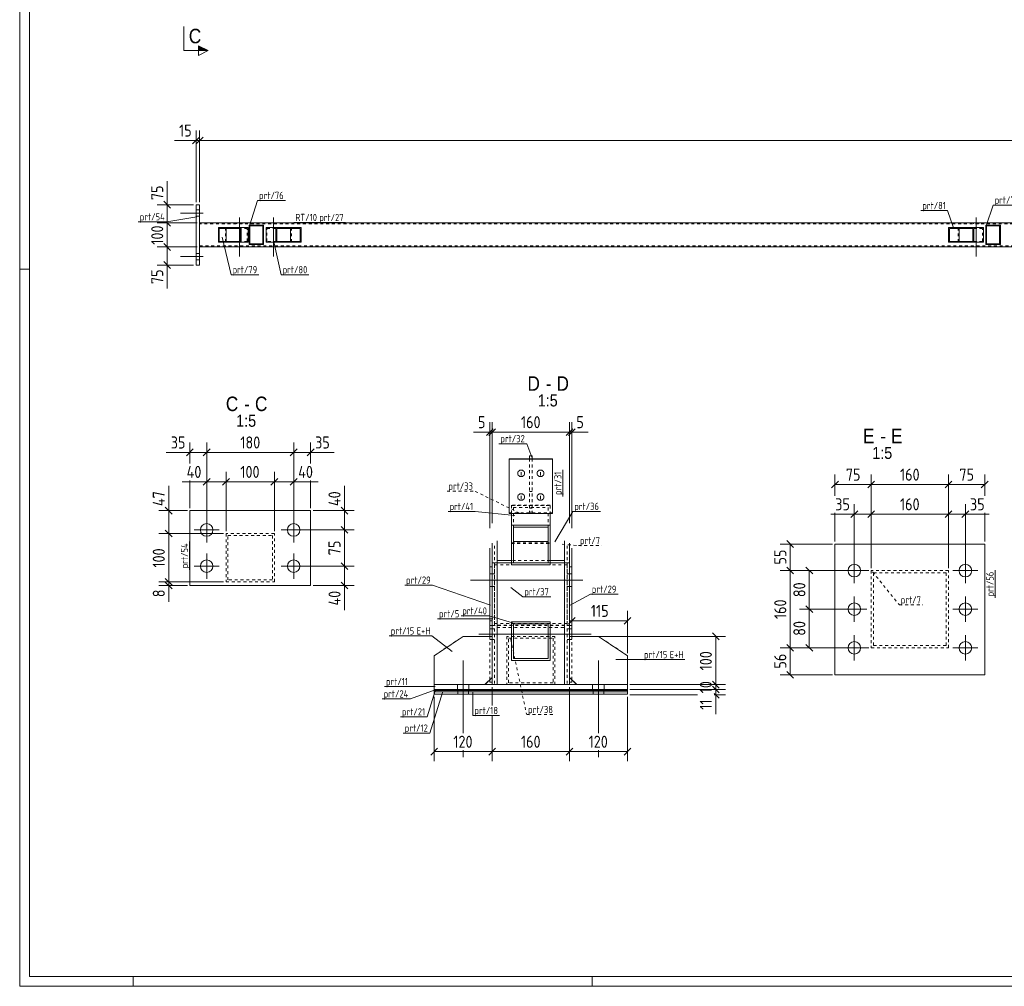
# Model space of a CAD drawing. Header units: millimetres. Extents: x 1 to 1188, y 1 to 840.
# Tile 1 of 7: x 1 to 409, y 1 to 401. Entities that reach past the tile are written whole.
import ezdxf

# ---------------------------------------------------------------- set-up
doc = ezdxf.new("R2010")
doc.units = ezdxf.units.MM
doc.header["$LTSCALE"] = 0.6
doc.linetypes.add('XKITLINE00', pattern=[0])
doc.linetypes.add('XKITLINE02', pattern=[4, 2, -2])
for name, color, linetype, lineweight in [('Bolt', 7, 'Continuous', 0), ('DrawingSheet', 5, 'Continuous', 0), ('OtherObjectType', 1, 'Continuous', 0), ('Part', 2, 'Continuous', 0), ('PartMark', 3, 'Continuous', 0), ('Section', 6, 'Continuous', 0), ('Z-DIMENSIONS', 1, 'Continuous', 0)]:
    doc.layers.add(name, color=color, linetype=linetype, lineweight=lineweight)
doc.styles.add('ARIAL', font='ARIAL.TTF')
doc.styles.add('ISOCPEUR', font='ISOCPEUR.TTF')

msp = doc.modelspace()

# ---------------------------------------------------------------- hatches: boundary and pattern name
at = {"layer": 'Section'}
msp.add_hatch(color=6, dxfattribs=at).paths.add_polyline_path([(75, 390.52), (79, 388.52), (75, 388.52)], flags=17)

# ---------------------------------------------------------------- linework, layer by layer
at = {"layer": 'Bolt', "color": 4, "linetype": 'XKITLINE00', "lineweight": 0}
for p, q in [((75.5, 322.49), (74, 322.49)), ((75.5, 322.49), (74, 322.49)), ((77, 321.19), (67.5, 321.19)), ((77, 321.19), (67.5, 321.19)), ((75.5, 319.89), (74, 319.89)), ((75.5, 319.89), (74, 319.89)), ((92, 319.44), (92, 303.19)), ((106, 319.44), (106, 303.19)), ((397, 319.44), (397, 303.19)), ((90.9, 317.19), (90.9, 316.79)), ((93.1, 317.19), (93.1, 316.79)), ((104.9, 317.19), (104.9, 316.79)), ((107.1, 317.19), (107.1, 316.79)), ((395.9, 317.19), (395.9, 316.79)), ((398.1, 317.19), (398.1, 316.79)), ((90.9, 307.59), (90.9, 307.19)), ((93.1, 307.59), (93.1, 307.19)), ((104.9, 307.59), (104.9, 307.19)), ((107.1, 307.59), (107.1, 307.19)), ((395.9, 307.59), (395.9, 307.19)), ((398.1, 307.59), (398.1, 307.19)), ((77, 303.19), (67.5, 303.19)), ((77, 303.19), (67.5, 303.19)), ((75.5, 304.49), (74, 304.49)), ((75.5, 304.49), (74, 304.49)), ((75.5, 301.89), (74, 301.89)), ((75.5, 301.89), (74, 301.89)), ((207.24, 213.79), (207.19, 213.43)), ((207.19, 213.43), (207.24, 213.06)), ((207.39, 214.13), (207.24, 213.79)), ((207.24, 213.06), (207.39, 212.72)), ((207.7, 214.48), (207.39, 214.13)), ((207.39, 212.72), (207.7, 212.37)), ((208.05, 214.69), (207.7, 214.48)), ((207.7, 212.37), (208.05, 212.16)), ((208.42, 214.78), (208.05, 214.69)), ((208.05, 212.16), (208.42, 212.07)), ((208.76, 214.78), (208.42, 214.78)), ((208.42, 212.07), (208.76, 212.07)), ((208.59, 213.95), (208.59, 212.47)), ((209.13, 214.69), (208.76, 214.78)), ((208.76, 212.07), (209.13, 212.16)), ((209.48, 214.48), (209.13, 214.69)), ((209.13, 212.16), (209.48, 212.37)), ((209.79, 214.13), (209.48, 214.48)), ((209.48, 212.37), (209.79, 212.72)), ((209.94, 213.79), (209.79, 214.13)), ((209.79, 212.72), (209.94, 213.06)), ((209.99, 213.43), (209.94, 213.79)), ((209.94, 213.06), (209.99, 213.43)), ((215.24, 213.79), (215.19, 213.43)), ((215.19, 213.43), (215.24, 213.06)), ((215.39, 214.13), (215.24, 213.79)), ((215.24, 213.06), (215.39, 212.72)), ((215.7, 214.48), (215.39, 214.13)), ((215.39, 212.72), (215.7, 212.37)), ((216.05, 214.69), (215.7, 214.48)), ((215.7, 212.37), (216.05, 212.16)), ((216.42, 214.78), (216.05, 214.69)), ((216.05, 212.16), (216.42, 212.07)), ((216.76, 214.78), (216.42, 214.78)), ((216.42, 212.07), (216.76, 212.07)), ((216.59, 213.95), (216.59, 212.47)), ((217.13, 214.69), (216.76, 214.78)), ((216.76, 212.07), (217.13, 212.16)), ((217.48, 214.48), (217.13, 214.69)), ((217.13, 212.16), (217.48, 212.37)), ((217.79, 214.13), (217.48, 214.48)), ((217.48, 212.37), (217.79, 212.72)), ((217.94, 213.79), (217.79, 214.13)), ((217.79, 212.72), (217.94, 213.06)), ((217.99, 213.43), (217.94, 213.79)), ((217.94, 213.06), (217.99, 213.43)), ((207.24, 204.01), (207.19, 203.64)), ((207.39, 204.35), (207.24, 204.01)), ((207.7, 204.7), (207.39, 204.35)), ((208.05, 204.91), (207.7, 204.7)), ((208.42, 205), (208.05, 204.91)), ((208.76, 205), (208.42, 205)), ((208.59, 204.16), (208.59, 202.69)), ((209.13, 204.91), (208.76, 205)), ((209.48, 204.7), (209.13, 204.91)), ((209.79, 204.35), (209.48, 204.7)), ((209.94, 204.01), (209.79, 204.35)), ((209.99, 203.64), (209.94, 204.01)), ((215.24, 204.01), (215.19, 203.64)), ((215.39, 204.35), (215.24, 204.01)), ((215.7, 204.7), (215.39, 204.35)), ((216.05, 204.91), (215.7, 204.7)), ((216.42, 205), (216.05, 204.91)), ((216.76, 205), (216.42, 205)), ((216.59, 204.16), (216.59, 202.69)), ((217.13, 204.91), (216.76, 205)), ((217.48, 204.7), (217.13, 204.91)), ((217.79, 204.35), (217.48, 204.7)), ((217.94, 204.01), (217.79, 204.35)), ((217.99, 203.64), (217.94, 204.01)), ((207.19, 203.64), (207.24, 203.28)), ((207.24, 203.28), (207.39, 202.94)), ((207.39, 202.94), (207.7, 202.59)), ((207.7, 202.59), (208.05, 202.38)), ((208.05, 202.38), (208.42, 202.29)), ((208.42, 202.29), (208.76, 202.29)), ((208.76, 202.29), (209.13, 202.38)), ((209.13, 202.38), (209.48, 202.59)), ((209.48, 202.59), (209.79, 202.94)), ((209.79, 202.94), (209.94, 203.28)), ((209.94, 203.28), (209.99, 203.64)), ((215.19, 203.64), (215.24, 203.28)), ((215.24, 203.28), (215.39, 202.94)), ((215.39, 202.94), (215.7, 202.59)), ((215.7, 202.59), (216.05, 202.38)), ((216.05, 202.38), (216.42, 202.29)), ((216.42, 202.29), (216.76, 202.29)), ((216.76, 202.29), (217.13, 202.38)), ((217.13, 202.38), (217.48, 202.59)), ((217.48, 202.59), (217.79, 202.94)), ((217.79, 202.94), (217.94, 203.28)), ((217.94, 203.28), (217.99, 203.64)), ((78.42, 184.8), (78.42, 195.2)), ((114.42, 184.8), (114.42, 195.2)), ((73.22, 190), (83.62, 190)), ((109.22, 190), (119.62, 190)), ((78.42, 169.8), (78.42, 180.2)), ((114.42, 169.8), (114.42, 180.2)), ((346.49, 167.97), (346.49, 178.37)), ((392.49, 167.97), (392.49, 178.37)), ((73.22, 175), (83.62, 175)), ((109.22, 175), (119.62, 175)), ((196.59, 171.83), (195.59, 171.83)), ((197.59, 171.83), (196.59, 171.83)), ((228.59, 171.83), (227.59, 171.83)), ((229.59, 171.83), (228.59, 171.83)), ((341.29, 173.17), (351.69, 173.17)), ((387.29, 173.17), (397.69, 173.17)), ((234.09, 169.23), (187.59, 169.23)), ((196.59, 166.62), (195.59, 166.62)), ((197.59, 166.62), (196.59, 166.62)), ((228.59, 166.62), (227.59, 166.62)), ((229.59, 166.62), (228.59, 166.62)), ((346.49, 151.97), (346.49, 162.37)), ((392.49, 151.97), (392.49, 162.37)), ((341.29, 157.17), (351.69, 157.17)), ((387.29, 157.17), (397.69, 157.17)), ((191.09, 146.87), (237.59, 146.87)), ((195.59, 149.07), (196.59, 149.07)), ((196.59, 149.07), (197.59, 149.07)), ((227.59, 149.07), (228.59, 149.07)), ((228.59, 149.07), (229.59, 149.07)), ((195.59, 144.67), (196.59, 144.67)), ((196.59, 144.67), (197.59, 144.67)), ((227.59, 144.67), (228.59, 144.67)), ((228.59, 144.67), (229.59, 144.67)), ((346.49, 135.97), (346.49, 146.37)), ((392.49, 135.97), (392.49, 146.37)), ((341.29, 141.17), (351.69, 141.17)), ((387.29, 141.17), (397.69, 141.17)), ((184.59, 105.78), (184.59, 135.93)), ((240.59, 105.78), (240.59, 135.93)), ((182.19, 123.93), (182.19, 125.93)), ((186.99, 123.93), (186.99, 125.93)), ((238.19, 123.93), (238.19, 125.93)), ((242.99, 123.93), (242.99, 125.93)), ((184.59, 95.93), (184.59, 98.78)), ((240.59, 95.93), (240.59, 98.78))]:
    msp.add_line(p, q, dxfattribs=at)
for centre in [(78.42, 190), (114.42, 190), (78.42, 175), (114.42, 175), (346.49, 173.17), (392.49, 173.17), (346.49, 157.17), (392.49, 157.17), (346.49, 141.17), (392.49, 141.17)]:
    msp.add_circle(centre, 2.6, dxfattribs=at)
at = {"layer": 'DrawingSheet', "color": 2, "linetype": 'XKITLINE00', "lineweight": 0}
for p, q in [((1, 840), (1, 1)), ((5, 298), (1, 298)), ((48, 1), (48, 5)), ((238, 1), (238, 5)), ((1, 1), (1188, 1))]:
    msp.add_line(p, q, dxfattribs=at)
at = {"layer": 'DrawingSheet', "color": 3, "linetype": 'XKITLINE00', "lineweight": 0}
for p, q in [((5, 836), (5, 5)), ((5, 5), (1184, 5))]:
    msp.add_line(p, q, dxfattribs=at)
at = {"layer": 'Part', "color": 2, "linetype": 'XKITLINE00', "lineweight": 0}
for p, q in [((74, 324.69), (75.5, 324.69)), ((74, 324.69), (74, 299.69)), ((75.5, 324.69), (75.5, 299.69)), ((981.98, 317.19), (75.5, 317.19)), ((83.26, 309.19), (83.26, 315.19)), ((83.26, 315.19), (95.58, 315.19)), ((92.31, 314.89), (83.61, 314.89)), ((83.61, 309.49), (83.61, 314.89)), ((86.53, 309.49), (86.53, 314.89)), ((92.31, 309.49), (92.31, 314.89)), ((92.66, 309.19), (92.66, 315.19)), ((95.58, 315.19), (95.58, 309.19)), ((101.97, 316.19), (95.97, 316.19)), ((95.97, 316.19), (95.97, 308.19)), ((101.67, 315.89), (96.27, 315.89)), ((96.27, 308.49), (96.27, 315.89)), ((101.67, 308.49), (101.67, 315.89)), ((101.97, 308.19), (101.97, 316.19)), ((102.97, 315.19), (117.48, 315.19)), ((102.97, 309.19), (102.97, 315.19)), ((106.98, 309.19), (106.98, 315.19)), ((107.38, 314.89), (117.08, 314.89)), ((107.38, 314.89), (107.38, 309.49)), ((113.07, 309.49), (113.07, 314.89)), ((117.08, 314.89), (117.08, 309.49)), ((117.48, 315.19), (117.48, 309.19)), ((385.47, 309.19), (385.47, 315.19)), ((385.47, 315.19), (399.97, 315.19)), ((395.57, 314.89), (385.86, 314.89)), ((385.86, 309.49), (385.86, 314.89)), ((389.87, 309.49), (389.87, 314.89)), ((395.57, 309.49), (395.57, 314.89)), ((395.96, 309.19), (395.96, 315.19)), ((399.97, 315.19), (399.97, 309.19)), ((406.97, 316.19), (400.97, 316.19)), ((400.97, 316.19), (400.97, 308.19)), ((406.67, 315.89), (401.27, 315.89)), ((401.27, 308.49), (401.27, 315.89)), ((406.67, 308.49), (406.67, 315.89)), ((406.97, 308.19), (406.97, 316.19)), ((981.98, 307.19), (75.5, 307.19)), ((95.58, 309.19), (83.26, 309.19)), ((92.31, 309.49), (83.61, 309.49)), ((95.97, 308.19), (101.97, 308.19)), ((101.67, 308.49), (96.27, 308.49)), ((102.97, 309.19), (117.48, 309.19)), ((117.08, 309.49), (107.38, 309.49)), ((399.97, 309.19), (385.47, 309.19)), ((395.57, 309.49), (385.86, 309.49)), ((400.97, 308.19), (406.97, 308.19)), ((406.67, 308.49), (401.27, 308.49)), ((74, 299.69), (75.5, 299.69)), ((212.09, 220.75), (212.09, 219.5)), ((212.09, 220.75), (213.09, 220.75)), ((213.09, 220.75), (213.09, 219.5)), ((221.59, 219.5), (203.59, 219.5)), ((203.59, 219.5), (203.59, 196.8)), ((203.59, 219.29), (221.59, 219.29)), ((213.09, 219.5), (212.09, 219.5)), ((221.59, 196.8), (221.59, 219.5)), ((71.42, 167), (71.42, 198)), ((71.42, 198), (121.42, 198)), ((121.42, 198), (121.42, 167)), ((203.59, 196.8), (221.59, 196.8)), ((204.59, 196.8), (204.59, 175.61)), ((220.59, 196.8), (220.59, 175.61)), ((220.59, 191.97), (204.59, 191.97)), ((219.79, 191.15), (205.39, 191.15)), ((205.39, 191.15), (205.39, 176.43)), ((219.79, 176.43), (219.79, 191.15)), ((196.59, 184.47), (196.59, 176.35)), ((198.59, 185.5), (198.59, 176.35)), ((205.39, 185.19), (219.79, 185.19)), ((226.59, 176.35), (226.59, 185.5)), ((228.59, 184.47), (228.59, 176.35)), ((338.49, 129.99), (338.49, 184.17)), ((338.49, 184.17), (400.49, 184.17)), ((400.49, 184.17), (400.49, 129.99)), ((195.59, 182.43), (195.59, 145.92)), ((229.59, 182.43), (229.59, 145.92)), ((196.59, 176.35), (198.59, 176.35)), ((196.59, 176.35), (198.59, 176.35)), ((196.59, 176.35), (196.59, 125.93)), ((198.59, 177.33), (204.59, 177.33)), ((198.59, 176.35), (204.59, 176.35)), ((198.59, 125.92), (198.59, 176.35)), ((204.59, 175.61), (220.59, 175.61)), ((205.39, 176.43), (219.79, 176.43)), ((226.59, 177.33), (220.59, 177.33)), ((226.59, 176.35), (220.59, 176.35)), ((226.59, 176.35), (226.59, 125.92)), ((228.59, 176.35), (226.59, 176.35)), ((228.59, 176.35), (226.59, 176.35)), ((228.59, 176.35), (228.59, 125.93)), ((195.59, 174.73), (196.59, 174.73)), ((228.59, 174.73), (229.59, 174.73)), ((71.42, 167), (121.42, 167)), ((204.59, 151.92), (220.59, 151.92)), ((204.59, 151.92), (204.59, 135.92)), ((205.39, 151.12), (205.39, 136.72)), ((205.39, 151.12), (219.79, 151.12)), ((219.79, 151.12), (219.79, 136.72)), ((220.59, 151.92), (220.59, 135.92)), ((172.59, 137.92), (184.59, 145.92)), ((184.59, 145.92), (196.59, 145.92)), ((196.59, 145.92), (196.59, 128.92)), ((228.59, 145.92), (228.59, 128.92)), ((240.59, 145.92), (228.59, 145.92)), ((252.59, 137.92), (240.59, 145.92)), ((172.59, 125.92), (172.59, 137.92)), ((204.59, 135.92), (220.59, 135.92)), ((205.39, 136.72), (219.79, 136.72)), ((252.59, 125.92), (252.59, 137.92)), ((193.59, 125.92), (196.59, 128.92)), ((195.59, 126.92), (195.59, 127.92)), ((195.59, 126.92), (195.59, 126.92)), ((195.59, 126.92), (195.59, 126.92)), ((195.59, 126.92), (196.59, 126.92)), ((195.59, 126.92), (196.59, 126.92)), ((228.59, 128.92), (231.59, 125.92)), ((228.59, 126.92), (229.59, 126.92)), ((228.59, 126.92), (229.59, 126.92)), ((229.59, 127.92), (229.59, 126.92)), ((400.49, 129.99), (338.49, 129.99)), ((198.59, 125.93), (172.59, 125.93)), ((172.59, 125.93), (172.59, 123.93)), ((172.59, 125.92), (193.59, 125.92)), ((172.59, 123.93), (252.59, 123.93)), ((172.59, 121.92), (172.59, 123.92)), ((172.59, 123.92), (172.59, 123.92)), ((172.59, 123.92), (252.59, 123.92)), ((172.59, 123.52), (172.59, 123.92)), ((172.59, 123.92), (172.59, 123.92)), ((172.59, 123.92), (252.59, 123.92)), ((172.59, 122.92), (172.59, 123.52)), ((172.59, 123.52), (172.59, 123.52)), ((172.59, 123.52), (252.59, 123.52)), ((172.59, 123.52), (172.59, 123.52)), ((172.59, 123.52), (252.59, 123.52)), ((172.59, 121.92), (172.59, 122.92)), ((172.59, 122.92), (172.59, 122.92)), ((172.59, 122.92), (252.59, 122.92)), ((172.59, 122.92), (172.59, 122.92)), ((172.59, 122.92), (252.59, 122.92)), ((196.59, 125.93), (198.59, 125.93)), ((226.59, 125.92), (198.59, 125.92)), ((252.59, 125.93), (226.59, 125.93)), ((228.59, 125.93), (226.59, 125.93)), ((231.59, 125.92), (252.59, 125.92)), ((252.59, 123.93), (252.59, 125.93)), ((252.59, 121.92), (252.59, 123.92)), ((252.59, 123.52), (252.59, 123.92)), ((252.59, 122.92), (252.59, 123.52)), ((252.59, 121.92), (252.59, 122.92)), ((172.59, 121.92), (172.59, 121.92)), ((172.59, 121.92), (252.59, 121.92)), ((172.59, 121.92), (172.59, 121.92)), ((172.59, 121.92), (252.59, 121.92))]:
    msp.add_line(p, q, dxfattribs=at)
at = {"layer": 'Part', "color": 7, "linetype": 'XKITLINE02', "lineweight": 0}
for p, q in [((75.5, 307.19), (75.5, 317.19)), ((995.47, 316.79), (75.5, 316.79)), ((86.18, 309.19), (86.18, 315.19)), ((95.23, 314.89), (92.31, 314.89)), ((95.23, 309.49), (95.23, 314.89)), ((103.37, 314.89), (107.38, 314.89)), ((103.37, 309.49), (103.37, 314.89)), ((113.47, 309.19), (113.47, 315.19)), ((389.48, 309.19), (389.48, 315.19)), ((399.58, 314.89), (395.57, 314.89)), ((399.58, 309.49), (399.58, 314.89)), ((75.5, 307.59), (995.47, 307.59)), ((95.23, 309.49), (92.31, 309.49)), ((107.38, 309.49), (103.37, 309.49)), ((399.58, 309.49), (395.57, 309.49)), ((212.09, 219.5), (212.09, 197.42)), ((213.09, 219.5), (213.09, 197.42)), ((212.09, 205.93), (213.09, 205.93)), ((204.59, 200.26), (204.59, 184.41)), ((220.59, 200.26), (204.59, 200.26)), ((204.59, 200.06), (220.59, 200.06)), ((204.59, 196.8), (204.59, 200.06)), ((204.59, 200.06), (220.59, 200.06)), ((212.09, 200.06), (213.09, 200.06)), ((220.59, 184.41), (220.59, 200.26)), ((220.59, 200.06), (220.59, 196.8)), ((203.59, 197.01), (221.59, 197.01)), ((205.39, 199.27), (205.39, 191.15)), ((205.39, 199.27), (205.39, 191.15)), ((205.39, 199.27), (219.79, 199.27)), ((212.09, 198.96), (213.09, 198.96)), ((212.09, 197.42), (213.09, 197.42)), ((219.79, 199.27), (219.79, 191.15)), ((106.43, 188.5), (86.43, 188.5)), ((86.43, 188.5), (86.43, 168.5)), ((87.23, 169.3), (87.23, 187.7)), ((87.23, 187.7), (105.63, 187.7)), ((105.63, 187.7), (105.63, 169.3)), ((106.43, 168.5), (106.43, 188.5)), ((197.59, 183.45), (197.59, 151.25)), ((204.59, 184.61), (220.59, 184.61)), ((204.59, 184.41), (220.59, 184.41)), ((204.59, 184.41), (220.59, 184.41)), ((227.59, 183.45), (227.59, 151.25)), ((196.59, 182.43), (196.59, 126.92)), ((228.59, 182.43), (228.59, 126.92)), ((196.59, 176.35), (196.59, 150.44)), ((197.59, 175.54), (227.59, 175.54)), ((197.59, 175.54), (197.59, 125.93)), ((227.59, 175.54), (197.59, 175.54)), ((198.59, 176.35), (226.59, 176.35)), ((226.59, 176.35), (198.59, 176.35)), ((226.59, 176.35), (198.59, 176.35)), ((220.59, 177.33), (204.59, 177.33)), ((220.59, 176.35), (204.59, 176.35)), ((227.59, 175.54), (227.59, 125.93)), ((228.59, 150.44), (228.59, 176.35)), ((385.5, 173.17), (353.5, 173.17)), ((353.5, 173.17), (353.5, 141.17)), ((354.5, 142.17), (354.5, 172.17)), ((354.5, 172.17), (384.5, 172.17)), ((384.5, 172.17), (384.5, 142.17)), ((385.5, 141.17), (385.5, 173.17)), ((86.43, 168.5), (106.43, 168.5)), ((105.63, 169.3), (87.23, 169.3)), ((195.59, 152.4), (196.59, 152.4)), ((197.59, 151.25), (227.59, 151.25)), ((227.59, 151.25), (197.59, 151.25)), ((198.59, 151.76), (198.59, 149.63)), ((226.59, 149.63), (226.59, 151.76)), ((228.59, 152.4), (229.59, 152.4)), ((196.59, 150.44), (195.59, 150.44)), ((196.59, 150.44), (228.59, 150.44)), ((196.59, 150.44), (228.59, 150.44)), ((226.59, 150.61), (198.59, 150.61)), ((198.59, 149.63), (226.59, 149.63)), ((198.59, 149.63), (198.59, 125.92)), ((198.59, 149.63), (226.59, 149.63)), ((226.59, 125.92), (226.59, 149.63)), ((228.59, 150.44), (229.59, 150.44)), ((172.59, 137.92), (184.59, 145.92)), ((184.59, 145.92), (196.59, 145.92)), ((184.59, 145.92), (196.59, 145.92)), ((195.59, 145.92), (195.59, 127.92)), ((196.59, 145.92), (196.59, 128.92)), ((222.59, 145.92), (202.59, 145.92)), ((202.59, 145.92), (202.59, 125.92)), ((203.39, 126.72), (203.39, 145.12)), ((203.39, 145.12), (221.79, 145.12)), ((221.79, 145.12), (221.79, 126.72)), ((222.59, 125.92), (222.59, 145.92)), ((228.59, 145.92), (228.59, 128.92)), ((240.59, 145.92), (228.59, 145.92)), ((228.59, 145.92), (229.59, 145.92)), ((228.59, 145.92), (240.59, 145.92)), ((229.59, 145.92), (229.59, 127.92)), ((252.59, 137.92), (240.59, 145.92)), ((353.5, 141.17), (385.5, 141.17)), ((384.5, 142.17), (354.5, 142.17)), ((172.59, 125.92), (172.59, 137.92)), ((252.59, 125.92), (252.59, 137.92)), ((196.59, 128.92), (193.59, 125.92)), ((221.79, 126.72), (203.39, 126.72)), ((228.59, 128.92), (231.59, 125.92)), ((193.59, 125.92), (172.59, 125.92)), ((172.59, 121.92), (172.59, 123.92)), ((172.59, 123.52), (172.59, 123.92)), ((172.59, 122.92), (172.59, 123.52)), ((172.59, 121.92), (172.59, 122.92)), ((182.39, 121.92), (182.39, 123.92)), ((182.39, 121.92), (182.39, 123.92)), ((182.39, 123.52), (182.39, 123.92)), ((182.39, 123.52), (182.39, 123.92)), ((182.39, 122.92), (182.39, 123.52)), ((182.39, 122.92), (182.39, 123.52)), ((182.39, 121.92), (182.39, 122.92)), ((182.39, 121.92), (182.39, 122.92)), ((184.59, 121.92), (184.59, 123.92)), ((184.59, 123.52), (184.59, 123.92)), ((184.59, 122.92), (184.59, 123.52)), ((184.59, 121.92), (184.59, 122.92)), ((186.79, 121.92), (186.79, 123.92)), ((186.79, 121.92), (186.79, 123.92)), ((186.79, 123.52), (186.79, 123.92)), ((186.79, 123.52), (186.79, 123.92)), ((186.79, 122.92), (186.79, 123.52)), ((186.79, 122.92), (186.79, 123.52)), ((186.79, 121.92), (186.79, 122.92)), ((186.79, 121.92), (186.79, 122.92)), ((198.59, 125.93), (226.59, 125.93)), ((226.59, 125.93), (198.59, 125.93)), ((198.59, 125.92), (226.59, 125.92)), ((202.59, 125.92), (222.59, 125.92)), ((226.59, 125.93), (226.59, 125.92)), ((231.59, 125.92), (252.59, 125.92)), ((238.39, 121.92), (238.39, 123.92)), ((238.39, 121.92), (238.39, 123.92)), ((238.39, 123.52), (238.39, 123.92)), ((238.39, 123.52), (238.39, 123.92)), ((238.39, 122.92), (238.39, 123.52)), ((238.39, 122.92), (238.39, 123.52)), ((238.39, 121.92), (238.39, 122.92)), ((238.39, 121.92), (238.39, 122.92)), ((240.59, 121.92), (240.59, 123.92)), ((240.59, 123.52), (240.59, 123.92)), ((240.59, 122.92), (240.59, 123.52)), ((240.59, 121.92), (240.59, 122.92)), ((242.79, 121.92), (242.79, 123.92)), ((242.79, 121.92), (242.79, 123.92)), ((242.79, 123.52), (242.79, 123.92)), ((242.79, 123.52), (242.79, 123.92)), ((242.79, 122.92), (242.79, 123.52)), ((242.79, 122.92), (242.79, 123.52)), ((242.79, 121.92), (242.79, 122.92)), ((242.79, 121.92), (242.79, 122.92)), ((252.59, 123.92), (252.59, 121.92)), ((252.59, 123.92), (252.59, 123.52)), ((252.59, 123.52), (252.59, 122.92)), ((252.59, 122.92), (252.59, 121.92))]:
    msp.add_line(p, q, dxfattribs=at)
at = {"layer": 'PartMark', "color": 7, "linetype": 'XKITLINE00', "lineweight": 0}
for p, q in [((96.15, 315.97), (99.51, 326.43)), ((99.51, 326.43), (111.02, 326.43)), ((374.06, 322.21), (385.06, 322.21)), ((387.65, 314.65), (385.06, 322.21)), ((401.15, 315.97), (403.99, 324.5)), ((403.99, 324.5), (415.51, 324.5)), ((74.33, 319.66), (61.88, 317.54)), ((50.11, 317.54), (61.88, 317.54)), ((114.49, 317.29), (135.92, 317.29)), ((84.88, 311.29), (88.5, 295.66)), ((106.15, 309.36), (109.25, 295.67)), ((88.5, 295.66), (100.02, 295.66)), ((109.25, 295.67), (120.76, 295.67)), ((199.39, 225.71), (210.9, 225.71)), ((212.97, 220.08), (210.9, 225.71)), ((225.89, 203.9), (225.89, 214.89)), ((178.35, 197.62), (189.6, 197.62)), ((206, 195.96), (189.6, 197.62)), ((222.49, 185.05), (229.99, 197.67)), ((229.99, 197.67), (241.5, 197.67)), ((71.32, 173.5), (71.32, 185.27)), ((404.79, 161.84), (404.79, 173.35)), ((160.38, 167.13), (171.89, 167.13)), ((195.92, 158.9), (171.89, 167.13)), ((204.25, 166.21), (209.31, 162.32)), ((228.92, 158.9), (237.25, 163.34)), ((237.25, 163.34), (248.77, 163.34)), ((209.31, 162.32), (220.82, 162.32)), ((173.98, 153.17), (183.69, 153.17)), ((183.69, 154.37), (195.38, 154.37)), ((196.86, 153.17), (183.69, 153.17)), ((205.04, 151.47), (195.38, 154.37)), ((154.01, 146.08), (171.58, 146.08)), ((180.07, 139.69), (171.58, 146.08)), ((247.72, 136.28), (258.84, 136.28)), ((258.84, 136.28), (276.41, 136.28)), ((152.04, 125.1), (162.52, 125.1)), ((173.05, 125.1), (162.52, 125.1)), ((173.05, 123.78), (162.83, 120)), ((173.05, 123.3), (169.64, 112.56)), ((176.23, 123.11), (170.79, 105.86)), ((188.65, 122.66), (188.65, 113.11)), ((151.06, 120), (162.83, 120)), ((158.65, 112.56), (169.64, 112.56)), ((188.65, 113.11), (199.65, 113.11)), ((159.8, 105.86), (170.79, 105.86))]:
    msp.add_line(p, q, dxfattribs=at)
at = {"layer": 'PartMark', "color": 7, "linetype": 'XKITLINE02', "lineweight": 0}
for p, q in [((177.89, 206.05), (189.4, 206.05)), ((207.9, 196.98), (189.4, 206.05)), ((225.53, 184.05), (232.33, 183.5)), ((232.33, 183.5), (242.03, 183.5)), ((354.04, 172.62), (365.16, 158.95)), ((365.16, 158.95), (374.87, 158.95)), ((204.25, 144.83), (210.87, 113.51)), ((210.87, 113.51), (222.38, 113.51))]:
    msp.add_line(p, q, dxfattribs=at)
at = {"layer": 'Section', "color": 6, "linetype": 'XKITLINE00', "lineweight": 0}
for p, q in [((69, 388.52), (69, 398.52)), ((69, 388.52), (79, 388.52)), ((79, 388.52), (75, 390.52)), ((75, 390.52), (75, 386.52)), ((79, 388.52), (75, 386.52))]:
    msp.add_line(p, q, dxfattribs=at)
at = {"layer": 'Z-DIMENSIONS', "color": 7, "linetype": 'XKITLINE00', "lineweight": 0}
for p, q in [((74, 325.69), (74, 355.39)), ((75.5, 325.69), (75.5, 355.39)), ((75.5, 325.69), (75.5, 355.39)), ((74, 351.29), (65.1, 351.29)), ((74, 351.29), (65.1, 351.29)), ((75.42, 352.71), (72.59, 349.88)), ((74, 351.29), (75.5, 351.29)), ((76.92, 352.71), (74.09, 349.88)), ((76.92, 352.71), (74.09, 349.88)), ((75.5, 351.29), (1011.94, 351.29)), ((62.03, 324.69), (62.03, 334.46)), ((62.03, 324.69), (62.03, 334.46)), ((60.62, 326.1), (63.44, 323.28)), ((73, 324.69), (57.93, 324.69)), ((62.03, 317.19), (62.03, 324.69)), ((74.5, 317.19), (57.93, 317.19)), ((74.5, 317.19), (61.43, 317.19)), ((61.68, 317.54), (63.44, 315.78)), ((61.68, 317.54), (63.44, 315.78)), ((62.03, 307.19), (62.03, 317.19)), ((74.5, 307.19), (57.93, 307.19)), ((60.62, 308.6), (63.44, 305.78)), ((61.43, 307.79), (63.44, 305.78)), ((74.5, 307.19), (61.43, 307.19)), ((62.03, 299.69), (62.03, 307.19)), ((73, 299.69), (57.93, 299.69)), ((60.62, 301.1), (63.44, 298.28)), ((62.03, 299.69), (62.03, 289.93)), ((62.03, 299.69), (62.03, 289.93)), ((195.59, 190.7), (195.59, 234.62)), ((196.59, 192.74), (196.59, 234.62)), ((196.59, 192.74), (196.59, 234.62)), ((228.59, 192.74), (228.59, 234.62)), ((228.59, 192.74), (228.59, 234.62)), ((229.59, 190.7), (229.59, 234.62)), ((195.59, 230.52), (188.83, 230.52)), ((195.59, 230.52), (188.83, 230.52)), ((197, 231.93), (194.18, 229.1)), ((198, 231.93), (195.18, 229.1)), ((198, 231.93), (195.18, 229.1)), ((195.59, 230.52), (196.59, 230.52)), ((196.59, 230.52), (228.59, 230.52)), ((230, 231.93), (227.18, 229.1)), ((230, 231.93), (227.18, 229.1)), ((231, 231.93), (228.18, 229.1)), ((228.59, 230.52), (229.59, 230.52)), ((229.59, 230.52), (236.35, 230.52)), ((229.59, 230.52), (236.35, 230.52)), ((71.42, 217.53), (71.42, 226.21)), ((78.42, 191), (78.42, 226.21)), ((78.42, 191), (78.42, 226.21)), ((114.42, 191), (114.42, 226.21)), ((114.42, 191), (114.42, 226.21)), ((121.42, 217.53), (121.42, 226.21)), ((71.42, 222.11), (61.66, 222.11)), ((71.42, 222.11), (61.66, 222.11)), ((72.84, 223.53), (70.01, 220.7)), ((71.42, 222.11), (78.42, 222.11)), ((79.84, 223.53), (77.01, 220.7)), ((79.84, 223.53), (77.01, 220.7)), ((78.42, 222.11), (114.42, 222.11)), ((115.84, 223.53), (113.01, 220.7)), ((115.84, 223.53), (113.01, 220.7)), ((114.42, 222.11), (121.42, 222.11)), ((122.84, 223.53), (120.01, 220.7)), ((121.42, 222.11), (131.19, 222.11)), ((121.42, 222.11), (131.19, 222.11)), ((78.42, 191), (78.42, 214.03)), ((86.43, 189.5), (86.43, 214.03)), ((86.43, 189.5), (86.43, 214.03)), ((106.43, 189.5), (106.43, 214.03)), ((106.43, 189.5), (106.43, 214.03)), ((114.42, 191), (114.42, 214.03)), ((338.49, 204.11), (338.49, 212.89)), ((353.5, 174.17), (353.5, 212.89)), ((353.5, 174.17), (353.5, 212.89)), ((385.5, 174.17), (385.5, 212.89)), ((385.5, 174.17), (385.5, 212.89)), ((400.49, 204.11), (400.49, 212.89)), ((62.67, 198), (62.67, 208.2)), ((62.67, 198), (62.67, 208.2)), ((78.42, 209.93), (68.23, 209.93)), ((78.42, 209.93), (68.23, 209.93)), ((71.42, 199), (71.42, 210.53)), ((79.84, 211.34), (77.01, 208.52)), ((78.42, 209.93), (86.43, 209.93)), ((87.84, 211.34), (85.01, 208.52)), ((87.84, 211.34), (85.01, 208.52)), ((86.43, 209.93), (106.43, 209.93)), ((107.84, 211.34), (105.01, 208.52)), ((107.84, 211.34), (105.01, 208.52)), ((106.43, 209.93), (114.42, 209.93)), ((115.84, 211.34), (113.01, 208.52)), ((114.42, 209.93), (124.62, 209.93)), ((114.42, 209.93), (124.62, 209.93)), ((121.42, 199), (121.42, 210.53)), ((135.43, 198), (135.43, 208.2)), ((135.43, 198), (135.43, 208.2)), ((339.91, 210.2), (337.08, 207.37)), ((338.49, 208.79), (353.5, 208.79)), ((354.91, 210.2), (352.08, 207.37)), ((354.91, 210.2), (352.08, 207.37)), ((353.5, 208.79), (385.5, 208.79)), ((386.91, 210.2), (384.08, 207.37)), ((386.91, 210.2), (384.08, 207.37)), ((385.5, 208.79), (400.49, 208.79)), ((401.91, 210.2), (399.08, 207.37)), ((346.49, 174.17), (346.49, 200.61)), ((353.5, 174.17), (353.5, 200.61)), ((353.5, 174.17), (353.5, 200.61)), ((385.5, 174.17), (385.5, 200.61)), ((385.5, 174.17), (385.5, 200.61)), ((392.49, 174.17), (392.49, 200.61)), ((70.42, 198), (58.57, 198)), ((61.26, 199.42), (64.09, 196.59)), ((62.67, 188.5), (62.67, 198)), ((122.42, 198), (139.43, 198)), ((134.02, 199.42), (136.85, 196.59)), ((135.43, 190), (135.43, 198)), ((346.49, 196.51), (336.73, 196.51)), ((346.49, 196.51), (336.73, 196.51)), ((338.49, 185.17), (338.49, 197.11)), ((347.91, 197.92), (345.08, 195.1)), ((346.49, 196.51), (353.5, 196.51)), ((354.91, 197.92), (352.08, 195.1)), ((354.91, 197.92), (352.08, 195.1)), ((353.5, 196.51), (385.5, 196.51)), ((386.91, 197.92), (384.08, 195.1)), ((386.91, 197.92), (384.08, 195.1)), ((385.5, 196.51), (392.49, 196.51)), ((393.91, 197.92), (391.08, 195.1)), ((392.49, 196.51), (402.26, 196.51)), ((392.49, 196.51), (402.26, 196.51)), ((400.49, 185.17), (400.49, 197.11)), ((85.43, 188.5), (58.57, 188.5)), ((85.43, 188.5), (58.57, 188.5)), ((61.26, 189.92), (64.09, 187.09)), ((61.26, 189.92), (64.09, 187.09)), ((62.67, 168.5), (62.67, 188.5)), ((115.42, 190), (139.43, 190)), ((115.42, 190), (139.43, 190)), ((134.02, 191.42), (136.85, 188.59)), ((134.02, 191.42), (136.85, 188.59)), ((135.43, 175), (135.43, 190)), ((337.49, 184.17), (315.86, 184.17)), ((318.54, 185.59), (321.37, 182.76)), ((319.96, 173.17), (319.96, 184.17)), ((134.02, 176.42), (136.85, 173.59)), ((134.02, 176.42), (136.85, 173.59)), ((115.42, 175), (139.43, 175)), ((115.42, 175), (139.43, 175)), ((135.43, 167), (135.43, 175)), ((352.5, 173.17), (315.86, 173.17)), ((352.5, 173.17), (315.86, 173.17)), ((318.54, 174.59), (321.37, 171.76)), ((318.54, 174.59), (321.37, 171.76)), ((319.96, 141.17), (319.96, 173.17)), ((345.49, 173.17), (323.76, 173.17)), ((326.44, 174.59), (329.27, 171.76)), ((327.86, 157.17), (327.86, 173.17)), ((85.43, 168.5), (58.57, 168.5)), ((85.43, 168.5), (58.57, 168.5)), ((61.26, 169.92), (64.09, 167.09)), ((61.26, 169.92), (64.09, 167.09)), ((61.26, 168.42), (64.09, 165.59)), ((62.67, 167), (62.67, 168.5)), ((134.02, 168.42), (136.85, 165.59)), ((70.42, 167), (58.57, 167)), ((62.67, 167), (62.67, 160.25)), ((62.67, 167), (62.67, 160.25)), ((122.42, 167), (139.43, 167)), ((135.43, 167), (135.43, 156.81)), ((135.43, 167), (135.43, 156.81)), ((229.59, 146.92), (229.59, 156.47)), ((252.59, 138.92), (252.59, 156.47)), ((345.49, 157.17), (323.76, 157.17)), ((345.49, 157.17), (323.76, 157.17)), ((326.44, 158.59), (329.27, 155.76)), ((326.44, 158.59), (329.27, 155.76)), ((327.86, 141.17), (327.86, 157.17)), ((231, 153.79), (228.18, 150.96)), ((229.59, 152.37), (252.59, 152.37)), ((254, 153.79), (251.17, 150.96)), ((287.73, 147.34), (290.56, 144.51)), ((240.73, 145.92), (293.14, 145.92)), ((289.14, 125.92), (289.14, 145.92)), ((352.5, 141.17), (315.86, 141.17)), ((352.5, 141.17), (315.86, 141.17)), ((318.54, 142.59), (321.37, 139.76)), ((318.54, 142.59), (321.37, 139.76)), ((319.96, 129.99), (319.96, 141.17)), ((345.49, 141.17), (323.76, 141.17)), ((326.44, 142.59), (329.27, 139.76)), ((318.54, 131.41), (321.37, 128.58)), ((287.73, 127.34), (290.56, 124.51)), ((288.54, 126.52), (290.56, 124.51)), ((337.49, 129.99), (315.86, 129.99)), ((196.59, 124.93), (196.59, 117.31)), ((196.59, 124.93), (196.59, 117.31)), ((228.59, 124.93), (228.59, 94.18)), ((228.59, 124.93), (228.59, 94.18)), ((253.59, 125.92), (281.54, 125.92)), ((253.59, 125.92), (293.14, 125.92)), ((253.59, 123.93), (293.14, 123.93)), ((253.59, 123.93), (281.54, 123.93)), ((287.73, 125.34), (290.56, 122.51)), ((288.54, 125.92), (293.14, 125.92)), ((288.54, 124.53), (290.56, 122.51)), ((288.54, 123.93), (293.14, 123.93)), ((288.54, 122.32), (290.56, 120.3)), ((289.14, 123.93), (289.14, 125.92)), ((289.14, 121.72), (289.14, 123.93)), ((172.59, 120.92), (172.59, 94.18)), ((252.59, 120.92), (252.59, 94.18)), ((253.59, 121.72), (281.54, 121.72)), ((288.54, 121.72), (293.14, 121.72)), ((289.14, 121.72), (289.14, 113.67)), ((289.14, 121.72), (289.14, 113.67)), ((196.59, 113.11), (196.59, 94.18)), ((196.59, 113.11), (196.59, 94.18)), ((174, 99.59), (171.18, 96.76)), ((172.59, 98.18), (196.59, 98.18)), ((198, 99.59), (195.18, 96.76)), ((198, 99.59), (195.18, 96.76)), ((196.59, 98.18), (228.59, 98.18)), ((230, 99.59), (227.18, 96.76)), ((230, 99.59), (227.18, 96.76)), ((228.59, 98.18), (252.59, 98.18)), ((254, 99.59), (251.17, 96.76))]:
    msp.add_line(p, q, dxfattribs=at)
at = {"layer": 'Z-DIMENSIONS', "color": 3}
for p in [(74, 351.29), (75.5, 351.29), (75.5, 351.29), (62.03, 324.69), (62.03, 317.19), (62.03, 317.19), (62.03, 307.19), (62.03, 307.19), (62.03, 299.69), (195.59, 230.52), (196.59, 230.52), (196.59, 230.52), (228.59, 230.52), (228.59, 230.52), (229.59, 230.52), (71.42, 222.11), (78.42, 222.11), (78.42, 222.11), (114.42, 222.11), (114.42, 222.11), (121.42, 222.11), (78.42, 209.93), (86.43, 209.93), (86.43, 209.93), (106.43, 209.93), (106.43, 209.93), (114.42, 209.93), (338.49, 208.79), (353.5, 208.79), (353.5, 208.79), (385.5, 208.79), (385.5, 208.79), (400.49, 208.79), (62.67, 198), (135.43, 198), (346.49, 196.51), (353.5, 196.51), (353.5, 196.51), (385.5, 196.51), (385.5, 196.51), (392.49, 196.51), (62.67, 188.5), (62.67, 188.5), (135.43, 190), (135.43, 190), (319.96, 184.17), (135.43, 175), (135.43, 175), (319.96, 173.17), (319.96, 173.17), (327.86, 173.17), (62.67, 168.5), (62.67, 168.5), (62.67, 167), (135.43, 167), (327.86, 157.17), (327.86, 157.17), (229.59, 152.37), (252.59, 152.37), (289.14, 145.92), (319.96, 141.17), (319.96, 141.17), (327.86, 141.17), (319.96, 129.99), (289.14, 125.92), (289.14, 125.92), (289.14, 123.93), (289.14, 123.93), (289.14, 121.72), (172.59, 98.18), (196.59, 98.18), (196.59, 98.18), (228.59, 98.18), (228.59, 98.18), (252.59, 98.18)]:
    msp.add_point(p, dxfattribs=at)

# ---------------------------------------------------------------- texts
at = {"layer": 'OtherObjectType', "color": 6, "style": 'ARIAL', "width": 0.85}
for s, height, p in [('D', 6, (211.19, 247.62)), ('D', 6, (223.23, 247.62)), ('-', 6, (218.77, 247.62)), ('C', 6, (86.34, 239.21)), ('C', 6, (98.39, 239.21)), ('1:5', 5, (215.46, 241.12)), ('-', 6, (93.92, 239.21)), ('1:5', 5, (90.62, 232.71)), ('E', 6, (350.11, 225.89)), ('-', 6, (357.24, 225.89)), ('E', 6, (361.71, 225.89)), ('1:5', 5, (353.94, 219.39))]:
    msp.add_text(s, height=height, dxfattribs=at).set_placement(p)
at = {"layer": 'PartMark', "color": 3, "style": 'ISOCPEUR', "width": 0.85}
for s, p in [('prt/76', (100.11, 327.03)), ('prt/77', (404.59, 325.1)), ('prt/81', (374.66, 322.81)), ('prt/54', (50.71, 318.14)), ('prt/27', (125.01, 317.89)), ('prt/79', (89.1, 296.26)), ('prt/80', (109.85, 296.27)), ('prt/32', (199.99, 226.31)), ('prt/33', (178.49, 206.65)), ('prt/41', (178.95, 198.22)), ('prt/36', (230.59, 198.27)), ('prt/7', (232.93, 184.1)), ('prt/29', (160.98, 167.73)), ('prt/29', (237.85, 163.94)), ('prt/37', (209.91, 162.92)), ('prt/7', (365.76, 159.55)), ('prt/5', (174.58, 153.77)), ('prt/40', (184.21, 154.97)), ('prt/15', (154.61, 146.68)), ('E+H', (165.31, 146.68)), ('prt/15', (259.44, 136.88)), ('E+H', (270.13, 136.88)), ('prt/11', (152.64, 125.7)), ('prt/24', (151.66, 120.6)), ('prt/21', (159.25, 113.16)), ('prt/18', (189.25, 113.71)), ('prt/38', (211.47, 114.11)), ('prt/12', (160.4, 106.46))]:
    msp.add_text(s, height=3, dxfattribs=at).set_placement(p)
at = {"layer": 'PartMark', "color": 1, "style": 'ISOCPEUR', "width": 0.85}
msp.add_text('RT/10', height=3, dxfattribs=at).set_placement((115.09, 317.89))
at = {"layer": 'PartMark', "color": 3, "style": 'ISOCPEUR', "width": 0.85}
for s, p in [('prt/31', (225.29, 204.5)), ('prt/54', (70.72, 174.1)), ('prt/56', (404.19, 162.44))]:
    msp.add_text(s, height=3, rotation=90.0002, dxfattribs=at).set_placement(p)
at = {"layer": 'Section', "color": 6, "style": 'ARIAL', "width": 0.85}
msp.add_text('C', height=6, dxfattribs=at).set_placement((71, 391.52))
at = {"layer": 'Z-DIMENSIONS', "color": 3, "style": 'ISOCPEUR', "width": 0.85}
for s, p in [('15', (66.97, 352.89)), ('5', (190.71, 232.12)), ('160', (208.51, 232.12)), ('5', (231.46, 232.12)), ('35', (63.53, 223.71)), ('180', (92.34, 223.71)), ('35', (123.3, 223.71)), ('40', (70.1, 211.53)), ('100', (92.34, 211.53)), ('40', (116.3, 211.53)), ('75', (342.99, 210.39)), ('160', (365.41, 210.39)), ('75', (389.99, 210.39)), ('35', (338.6, 198.11)), ('160', (365.41, 198.11)), ('35', (394.37, 198.11)), ('115', (237.44, 153.97)), ('120', (180.51, 99.78)), ('160', (208.51, 99.78)), ('120', (236.51, 99.78))]:
    msp.add_text(s, height=5, dxfattribs=at).set_placement(p)
for s, p in [('75', (60.43, 326.57)), ('100', (60.43, 308.11)), ('75', (60.43, 291.8)), ('47', (61.07, 199.88)), ('40', (133.83, 199.88)), ('100', (61.07, 174.42)), ('75', (133.83, 179.5)), ('55', (318.36, 175.66)), ('80', (326.26, 162.16)), ('8', (61.07, 162.12)), ('40', (133.83, 158.68)), ('160', (318.36, 153.09)), ('80', (326.26, 146.16)), ('100', (287.54, 131.84)), ('56', (318.36, 132.57)), ('10', (287.54, 122.35)), ('11', (287.54, 115.55))]:
    msp.add_text(s, height=5, rotation=90.0002, dxfattribs=at).set_placement(p)

doc.saveas('drawing.dxf')
